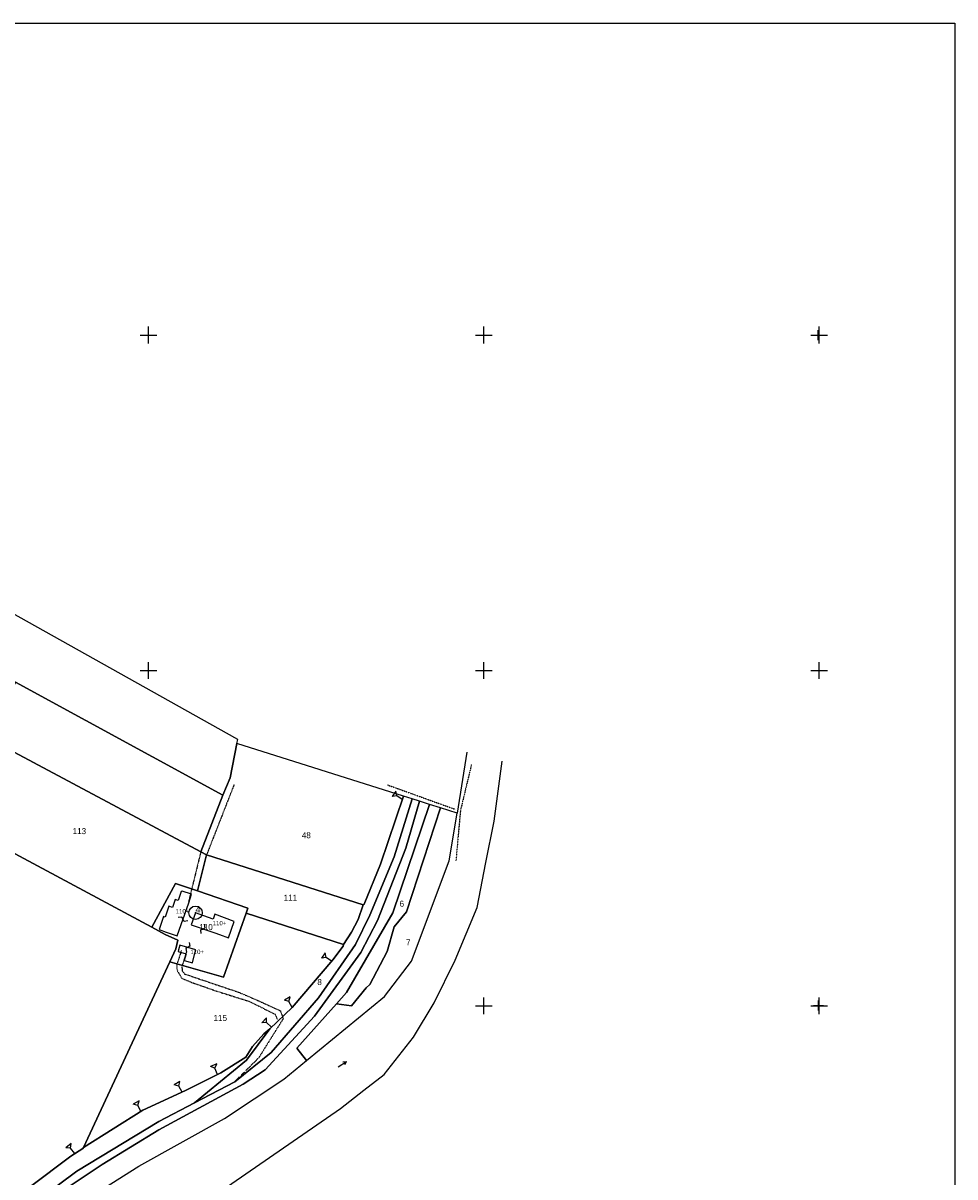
# Model space of a CAD drawing. Header units: metres. Extents: x 14185 to 16081, y -24882 to -23614.
# Tile 7 of 7: x 15525 to 16081, y -24302 to -23614. Entities that reach past the tile are written whole.
import ezdxf

# ---------------------------------------------------------------- set-up
doc = ezdxf.new("R2010")
doc.units = ezdxf.units.M
for name, pattern in [('CONTINUA', [0]), ('TRATTEGGIATA2', [0.3, 0.15, -0.15]), ('TRATTO-PUNTO', [0.4, 0.15, -0.125, 0, -0.125])]:
    doc.linetypes.add(name, pattern=pattern)
for name, color, linetype in [('CONFINE', 3, 'CONTINUA'), ('FABBRICATI', 1, 'CONTINUA'), ('FIDUCIALI', 5, 'CONTINUA'), ('LINEEVARIE', 6, 'CONTINUA'), ('PARTICELLE', 7, 'CONTINUA'), ('SIMBOLI', 6, 'CONTINUA')]:
    doc.layers.add(name, color=color, linetype=linetype)

# ---------------------------------------------------------------- blocks, each defined once
blk = doc.blocks.new('20', base_point=(5, 5))
at = {"layer": 'SIMBOLI'}
blk.add_circle((5, 5), 4, dxfattribs=at)
blk.add_point((5, 5), dxfattribs=at)
blk = doc.blocks.new('1', base_point=(5, 5))
at = {"layer": 'SIMBOLI'}
for p, q in [((5, 2), (5, 8)), ((2, 5), (8, 5))]:
    blk.add_line(p, q, dxfattribs=at)
blk = doc.blocks.new('3', base_point=(5, 5))
at = {"layer": 'SIMBOLI'}
for p, q in [((5, 0), (5, 10)), ((0, 5), (10, 5))]:
    blk.add_line(p, q, dxfattribs=at)
blk = doc.blocks.new('2', base_point=(2, 5))
at = {"layer": 'SIMBOLI'}
for p, q in [((6, 5), (8, 7)), ((8, 3), (8, 7)), ((2, 5), (6, 5)), ((6, 5), (8, 3))]:
    blk.add_line(p, q, dxfattribs=at)
blk = doc.blocks.new('6', base_point=(8, 5))
at = {"layer": 'SIMBOLI'}
for p in [(2, 5), (6, 6), (6, 4)]:
    blk.add_line(p, (8, 5), dxfattribs=at)
blk = doc.blocks.new('9', base_point=(5, 5))
at = {"layer": 'SIMBOLI'}
for p, q in [((2, 5), (4, 6)), ((4, 6), (6, 4)), ((6, 4), (8, 5))]:
    blk.add_line(p, q, dxfattribs=at)

msp = doc.modelspace()

# ---------------------------------------------------------------- linework, layer by layer
at = {"layer": 'CONFINE'}
msp.add_lwpolyline([(15560.891, -24316.587), (15594.141, -24295.575), (15645.255, -24267.189), (15680.77, -24243.577), (15694.167, -24232.596), (15740.821, -24194.356), (15756.813, -24173.368), (15779.277, -24113.426), (15784.151, -24085.072), (15774.206, -24081.937), (15767.487, -24079.818), (15761.636, -24077.973), (15757.231, -24076.584), (15751.998, -24074.934), (15652.696, -24043.624), (15653.287, -24041.137), (15377.89, -23887.102)], dxfattribs=at)
at = {"layer": 'FABBRICATI'}
for points in [[(15623.938, -24138.446), (15625.668, -24133.399), (15620.134, -24131.501), (15619.46, -24131.83), (15617.643, -24137.128), (15615.923, -24136.537), (15614.293, -24141.291), (15612.164, -24140.561), (15609.959, -24146.994), (15608.945, -24146.645), (15606.254, -24154.496), (15610.532, -24155.97), (15617.147, -24158.249), (15623.938, -24138.446)], [(15628.035, -24144.464), (15625.385, -24151.6), (15639.475, -24156.491), (15642.264, -24157.459), (15647.663, -24159.333), (15651.13, -24149.57), (15639.566, -24145.361), (15638.628, -24148.366), (15628.035, -24144.464)], [(15617.936, -24166.515), (15617.673, -24167.497), (15622.425, -24168.86), (15621.313, -24173.006), (15626.118, -24174.385), (15627.464, -24169.368), (15628.241, -24166.472), (15618.684, -24163.73), (15617.936, -24166.515)]]:
    msp.add_lwpolyline(points, close=True, dxfattribs=at)
at = {"layer": 'LINEEVARIE', "color": 2}
msp.add_lwpolyline([(14185, -24882), (14185, -23614), (16081, -23614), (16081, -24882), (14185, -24882)], dxfattribs=at)
at = {"layer": 'LINEEVARIE'}
for points in [[(15789.831, -24048.758), (15784.151, -24085.072)], [(15643.986, -24309.854), (15714.446, -24261.115), (15728.327, -24250.223), (15740.594, -24240.864), (15758.049, -24218.7), (15770.339, -24198.144), (15782.897, -24172.672), (15796.074, -24141.37), (15801.11, -24114.383), (15806.163, -24089.877), (15810.831, -24054.027)]]:
    msp.add_lwpolyline(points, dxfattribs=at)
at = {"layer": 'LINEEVARIE', "linetype": 'TRATTO-PUNTO'}
for points in [[(15792.672, -24055.78), (15786.019, -24083.64), (15783.338, -24113.498)], [(15742.612, -24068.25), (15783.018, -24082.801)]]:
    msp.add_lwpolyline(points, dxfattribs=at)
at = {"layer": 'LINEEVARIE', "linetype": 'TRATTEGGIATA2'}
for points in [[(15650.992, -24068.105), (15634.641, -24109.866)], [(15631.177, -24108.118), (15623.877, -24137.807)], [(15619.575, -24167.006), (15616.788, -24175.803), (15617.012, -24178.841), (15619.837, -24183.532), (15626.608, -24186.319), (15641.873, -24191.579), (15659.831, -24197.173), (15675.571, -24204.962), (15676.761, -24208.145)], [(15622.513, -24167.885), (15619.939, -24176.438), (15619.956, -24178.87), (15621.341, -24180.886), (15654.058, -24191.946), (15666.176, -24197.177), (15678.703, -24202.912), (15680.31, -24207.612), (15665.605, -24231.073), (15650.938, -24245.524)]]:
    msp.add_lwpolyline(points, dxfattribs=at)
at = {"layer": 'PARTICELLE'}
for points in [[(15361.278, -23920.004), (15520.725, -24006.944), (15644.301, -24074.325), (15648.729, -24063.916), (15652.696, -24043.624), (15653.287, -24041.137), (15377.89, -23887.102), (15361.278, -23920.004)], [(15631.177, -24108.118), (15504.715, -24040.847), (15476.51, -24085.936), (15602.033, -24153.099), (15615.994, -24126.91), (15629.166, -24131.427), (15634.641, -24109.866), (15631.177, -24108.118)], [(15652.696, -24043.624), (15648.729, -24063.916), (15644.301, -24074.325), (15631.177, -24108.118), (15634.641, -24109.866), (15728.097, -24139.634), (15728.703, -24139.275), (15738.33, -24115.547), (15751.998, -24074.934), (15652.696, -24043.624)], [(15757.231, -24076.584), (15751.998, -24074.934), (15738.33, -24115.547), (15728.703, -24139.275), (15728.097, -24139.634), (15725.063, -24148.37), (15721.006, -24155.998), (15716.235, -24163.277), (15716.091, -24164.393), (15709.855, -24172.544), (15685.643, -24200.886), (15672.346, -24213.572), (15658.508, -24232.391), (15627.473, -24257.744), (15651.544, -24245.208), (15673.044, -24227.828), (15701.438, -24195.098), (15723.342, -24163.378), (15731.948, -24145.939), (15746.572, -24111.029), (15757.231, -24076.584)], [(15774.206, -24081.937), (15753.861, -24143.855), (15746.566, -24152.925), (15742.305, -24167.496), (15732.039, -24187.125), (15729.82, -24189.167), (15721.065, -24199.869), (15712.174, -24198.769), (15688.405, -24225.234), (15694.167, -24232.596), (15740.821, -24194.356), (15756.813, -24173.368), (15779.277, -24113.426), (15784.151, -24085.072), (15774.206, -24081.937)], [(15774.206, -24081.937), (15767.487, -24079.818), (15745.693, -24144.471), (15718.065, -24192.09), (15712.174, -24198.769), (15721.065, -24199.869), (15729.82, -24189.167), (15732.039, -24187.125), (15742.305, -24167.496), (15746.566, -24152.925), (15753.861, -24143.855), (15774.206, -24081.937)], [(15728.097, -24139.634), (15634.641, -24109.866), (15629.166, -24131.427), (15659.217, -24141.732), (15658.159, -24144.711), (15716.235, -24163.277), (15721.006, -24155.998), (15725.063, -24148.37), (15728.097, -24139.634)], [(15658.159, -24144.711), (15659.217, -24141.732), (15629.166, -24131.427), (15615.994, -24126.91), (15602.033, -24153.099), (15609.997, -24157.36), (15617.543, -24160.802), (15616.312, -24166.029), (15612.759, -24173.652), (15644.632, -24182.818), (15658.159, -24144.711)], [(15672.346, -24213.572), (15685.643, -24200.886), (15709.855, -24172.544), (15716.091, -24164.393), (15716.235, -24163.277), (15658.159, -24144.711), (15644.632, -24182.818), (15612.759, -24173.652), (15561.164, -24284.342), (15596.542, -24262.173), (15622.09, -24250.336), (15643.131, -24239.848), (15658.089, -24230.52), (15662.054, -24224.158), (15668.751, -24216.663), (15672.346, -24213.572)]]:
    msp.add_lwpolyline(points, close=True, dxfattribs=at)
for points in [[(15529.561, -24307.746), (15553.592, -24289.537), (15560.869, -24284.975), (15561.164, -24284.342), (15612.759, -24173.652), (15616.312, -24166.029), (15617.543, -24160.802), (15609.997, -24157.36), (15602.033, -24153.099), (15476.51, -24085.936), (15504.715, -24040.847), (15631.177, -24108.118), (15644.301, -24074.325), (15520.725, -24006.944), (15473.426, -24087.58), (15465.829, -24082.873), (15420.619, -24156.253), (15420.619, -24156.253), (15411.147, -24171.606), (15370.792, -24237.012), (15346.005, -24277.314), (15430.933, -24331.07)], [(15545.482, -24312.494), (15572.408, -24294.466), (15606.117, -24273.806), (15656.377, -24246.693), (15669.615, -24238.187), (15699.03, -24206.159), (15726.523, -24168.066), (15736.59, -24149.148), (15753.387, -24105.863), (15761.636, -24077.973), (15757.231, -24076.584), (15746.572, -24111.029), (15731.948, -24145.939), (15723.342, -24163.378), (15701.438, -24195.098), (15673.044, -24227.828), (15651.544, -24245.208), (15627.473, -24257.744), (15606.031, -24268.994), (15557.26, -24298.528), (15536.206, -24314.233)], [(15560.891, -24316.587), (15594.141, -24295.575), (15645.255, -24267.189), (15680.77, -24243.577), (15694.167, -24232.596), (15694.167, -24232.596), (15688.405, -24225.234), (15712.174, -24198.769), (15718.065, -24192.09), (15745.693, -24144.471), (15767.487, -24079.818), (15761.636, -24077.973), (15753.387, -24105.863), (15736.59, -24149.148), (15726.523, -24168.066), (15699.03, -24206.159), (15669.615, -24238.187), (15656.377, -24246.693), (15606.117, -24273.806), (15572.408, -24294.466), (15545.482, -24312.494)], [(15536.206, -24314.233), (15557.26, -24298.528), (15606.031, -24268.994), (15627.473, -24257.744), (15658.508, -24232.391), (15672.346, -24213.572), (15668.751, -24216.663), (15662.054, -24224.158), (15658.089, -24230.52), (15643.131, -24239.848), (15622.09, -24250.336), (15596.542, -24262.173), (15561.164, -24284.342), (15560.869, -24284.975), (15553.592, -24289.537), (15529.561, -24307.746)]]:
    msp.add_lwpolyline(points, dxfattribs=at)

# ---------------------------------------------------------------- block references
at = {"layer": 'FIDUCIALI'}
msp.add_blockref('20', (15628.035, -24144.464), dxfattribs=at)
at = {"layer": 'SIMBOLI'}
for name, p in [('3', (15600, -23800)), ('3', (15800, -23800)), ('3', (16000, -23800)), ('1', (15999.44, -23800.013)), ('3', (15600, -24000)), ('3', (15800, -24000)), ('3', (16000, -24000)), ('3', (15800, -24200)), ('3', (16000, -24200)), ('1', (15999.696, -24199.711))]:
    msp.add_blockref(name, p, dxfattribs=at)
for name, p, rotation in [('2', (15751.323, -24076.939), 145.084), ('9', (15620.543, -24148.347), 161.07), ('9', (15632.43, -24154.045), 70.88), ('9', (15623.463, -24165.101), 254.011), ('2', (15709.192, -24173.32), 145.599), ('2', (15685.643, -24200.886), 118.554), ('2', (15673.341, -24212.624), 137.233), ('2', (15641.059, -24240.881), 112.079), ('6', (15718.154, -24233.073), 33.692), ('2', (15619.964, -24251.321), 119.929), ('2', (15595.48, -24262.838), 119.184), ('2', (15555.975, -24288.043), 127.779)]:
    msp.add_blockref(name, p, dxfattribs=dict(at, rotation=rotation))

# ---------------------------------------------------------------- texts
at = {"layer": 'FABBRICATI', "color": 7}
for p in [(15616.209, -24144.875), (15638.274, -24151.899), (15624.96, -24169.058)]:
    msp.add_text('110+', height=2.6, dxfattribs=at).set_placement(p)
at = {"layer": 'FIDUCIALI'}
msp.add_text('4', height=4, dxfattribs=at).set_placement((15628.035, -24144.464))
at = {"layer": 'PARTICELLE', "color": 7}
for s, p in [('113', (15554.712, -24097.567)), ('48', (15691.42, -24100.031)), ('111', (15680.601, -24137.274)), ('6', (15749.728, -24140.845)), ('110', (15630.279, -24154.794)), ('7', (15753.597, -24163.817)), ('8', (15700.673, -24187.555)), ('115', (15638.765, -24208.969))]:
    msp.add_text(s, height=3.6, dxfattribs=at).set_placement(p)

doc.saveas('drawing.dxf')
